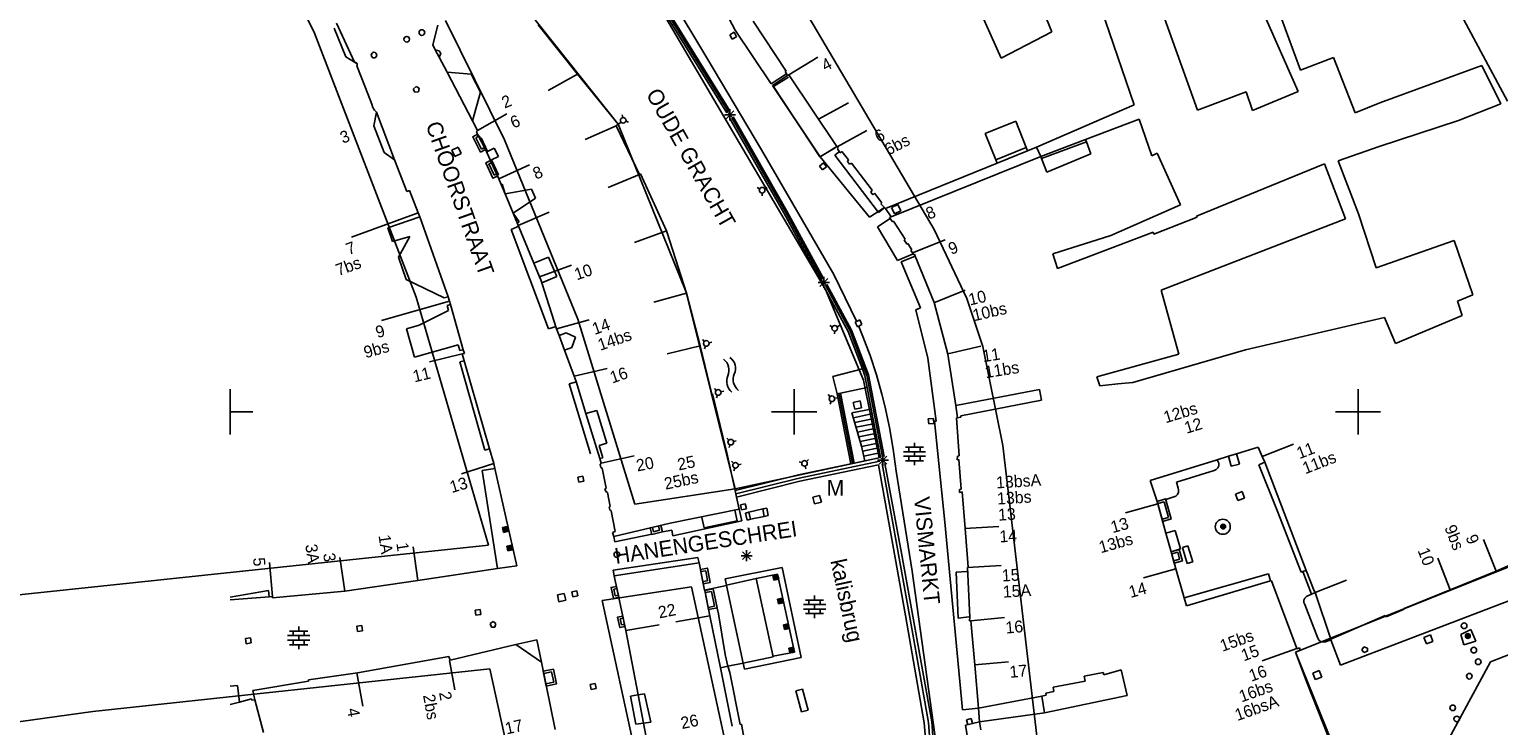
# Model space of a CAD drawing. Header units: millimetres. Extents: x 135944 to 142000, y 454200 to 456692.
# Tile 30 of 153: x 136632 to 136762, y 455872 to 455934. Entities that reach past the tile are written whole.
import ezdxf
from ezdxf.enums import TextEntityAlignment as Align

# ---------------------------------------------------------------- set-up
doc = ezdxf.new("R2010")
doc.units = ezdxf.units.MM
for name, color, linetype in [('TotaalGBKN2013_Bistad', 251, 'Continuous'), ('TotaalGBKN2013X$0$Contouren', 251, 'Continuous'), ('TotaalGBKN2013X$0$Xref', 251, 'Continuous')]:
    doc.layers.add(name, color=color, linetype=linetype)
doc.styles.add('TotaalGBKN2013X$0$GBKN binnenstad 2009$0$Standard', font='txt')

# ---------------------------------------------------------------- blocks, each defined once
blk = doc.blocks.new('TotaalGBKN2013X$0$GBKN binnenstad 2009')
at = {"layer": 'TotaalGBKN2013_Bistad'}
for p, q in [((136692252, 455931371), (136686288, 455941290)), ((136694019, 455926494), (136685410, 455940405)), ((136694168, 455926580), (136685554, 455940495)), ((136694299, 455926654), (136685682, 455940574)), ((136694784, 455933807), (136691048, 455940776)), ((136722850, 455933659), (136720178, 455940231)), ((136735755, 455926732), (136731332, 455939040)), ((136744900, 455930262), (136742145, 455937778)), ((136726700, 455937278), (136730155, 455927207)), ((136763253, 455927515), (136758063, 455937209)), ((136716462, 455935547), (136718351, 455931339)), ((136741534, 455935528), (136744696, 455928379)), ((136660256, 455931457), (136659222, 455933984)), ((136661034, 455930975), (136659440, 455934436)), ((136668413, 455934239), (136667954, 455932516)), ((136677295, 455934272), (136680799, 455929926)), ((136694685, 455933618), (136694289, 455933404)), ((136694899, 455933222), (136694685, 455933618)), ((136697969, 455929064), (136694784, 455933807)), ((136696375, 455934603), (136699287, 455930178)), ((136718351, 455931339), (136722850, 455933659)), ((136667954, 455932516), (136668186, 455932073)), ((136694289, 455933404), (136694503, 455933008)), ((136694503, 455933008), (136694899, 455933222)), ((136661034, 455930975), (136660256, 455931457)), ((136661053, 455930976), (136661034, 455930975)), ((136661249, 455930834), (136661034, 455930975)), ((136661174, 455930937), (136661053, 455930976)), ((136661249, 455930834), (136661174, 455930937)), ((136668186, 455932073), (136668538, 455931987)), ((136668186, 455932073), (136668533, 455931409)), ((136668672, 455931730), (136668533, 455931409)), ((136668533, 455931409), (136669223, 455930091)), ((136668538, 455931987), (136668672, 455931730)), ((136697117, 455923214), (136692252, 455931371)), ((136699541, 455929857), (136702110, 455931408)), ((136747834, 455931383), (136744900, 455930262)), ((136747834, 455931383), (136749743, 455926478)), ((136661217, 455930645), (136661255, 455930736)), ((136661988, 455928699), (136661217, 455930645)), ((136661255, 455930736), (136661249, 455930834)), ((136669223, 455930091), (136671354, 455929899)), ((136669223, 455930091), (136671483, 455925771)), ((136671354, 455929899), (136672187, 455928307)), ((136678187, 455928452), (136680799, 455929926)), ((136680799, 455929926), (136684390, 455925472)), ((136699327, 455929945), (136697969, 455929064)), ((136698072, 455928908), (136699425, 455929792)), ((136699491, 455929661), (136698181, 455928811)), ((136699287, 455930178), (136699207, 455930134)), ((136699207, 455930134), (136699327, 455929945)), ((136699327, 455929945), (136699425, 455929792)), ((136699425, 455929792), (136699541, 455929857)), ((136699541, 455929857), (136703796, 455923510)), ((136751919, 455927384), (136760980, 455930675)), ((136760980, 455930675), (136762653, 455927288)), ((136661988, 455928699), (136662565, 455927242)), ((136666478, 455928810), (136666235, 455928579)), ((136666235, 455928579), (136666362, 455928315)), ((136666362, 455928315), (136666693, 455928359)), ((136666750, 455928663), (136666478, 455928810)), ((136666693, 455928359), (136666750, 455928663)), ((136672187, 455928307), (136671483, 455925771)), ((136702317, 455922596), (136698072, 455928908)), ((136698181, 455928811), (136702291, 455922581)), ((136740077, 455928335), (136735755, 455926732)), ((136740643, 455926700), (136740077, 455928335)), ((136744696, 455928379), (136740643, 455926700)), ((136662565, 455927242), (136662636, 455926966)), ((136662636, 455926966), (136662781, 455926721)), ((136704812, 455927359), (136702172, 455925933)), ((136730155, 455927207), (136721501, 455923455)), ((136749743, 455926478), (136751919, 455927384)), ((136758895, 455925811), (136762653, 455927288)), ((136662727, 455925349), (136662962, 455926544)), ((136662781, 455926721), (136662962, 455926544)), ((136662962, 455926544), (136664580, 455922333)), ((136671483, 455925771), (136671928, 455924920)), ((136671928, 455924920), (136674541, 455926395)), ((136684653, 455925663), (136684460, 455925504)), ((136684803, 455926069), (136684762, 455926315)), ((136685079, 455925737), (136685313, 455925650)), ((136693813, 455926316), (136694813, 455926316)), ((136693959, 455925962), (136694667, 455926670)), ((136694667, 455925962), (136693959, 455926670)), ((136694312, 455925971), (136699079, 455917629)), ((136694313, 455925816), (136694313, 455926816)), ((136699229, 455917713), (136694462, 455926056)), ((136694592, 455926131), (136699360, 455917786)), ((136719647, 455925756), (136716943, 455924654)), ((136720576, 455923425), (136719647, 455925756)), ((136725835, 455924111), (136730582, 455925914)), ((136730582, 455925914), (136731701, 455922682)), ((136751862, 455923512), (136758895, 455925811)), ((136663650, 455922960), (136662727, 455925349)), ((136671778, 455924286), (136672025, 455924412)), ((136671841, 455924841), (136671928, 455924920)), ((136672000, 455924410), (136671841, 455924841)), ((136672075, 455924444), (136672000, 455924410)), ((136672179, 455924217), (136672075, 455924444)), ((136681487, 455924112), (136684219, 455925350)), ((136684390, 455925472), (136684219, 455925350)), ((136684219, 455925350), (136686279, 455921026)), ((136706454, 455924910), (136703814, 455923484)), ((136716943, 455924654), (136717890, 455922330)), ((136670211, 455923446), (136669647, 455923188)), ((136669647, 455923188), (136669905, 455922624)), ((136670469, 455922882), (136670211, 455923446)), ((136672291, 455923284), (136671778, 455924286)), ((136672244, 455924266), (136672179, 455924217)), ((136672179, 455924217), (136673660, 455920973)), ((136672827, 455923073), (136672244, 455924266)), ((136672538, 455923410), (136672291, 455923284)), ((136673400, 455923352), (136672827, 455923073)), ((136673799, 455922622), (136673400, 455923352)), ((136703507, 455912173), (136697117, 455923214)), ((136702291, 455922581), (136703651, 455923391)), ((136702317, 455922596), (136703796, 455923510)), ((136703604, 455922738), (136704014, 455923052)), ((136703814, 455923484), (136703796, 455923510)), ((136703895, 455923363), (136703814, 455923484)), ((136703850, 455923309), (136703895, 455923363)), ((136704090, 455922932), (136703850, 455923309)), ((136704237, 455923060), (136704090, 455922932)), ((136704812, 455922316), (136704237, 455923060)), ((136717890, 455922330), (136720576, 455923425)), ((136718011, 455922033), (136720695, 455923127)), ((136720576, 455923425), (136720695, 455923127)), ((136720695, 455923127), (136721501, 455923455)), ((136721501, 455923455), (136721863, 455922627)), ((136725835, 455924111), (136721863, 455922627)), ((136725906, 455923925), (136721935, 455922441)), ((136725906, 455923925), (136725835, 455924111)), ((136725906, 455923925), (136726311, 455922851)), ((136748227, 455922224), (136751862, 455923512)), ((136664580, 455922333), (136663650, 455922960)), ((136664580, 455922333), (136665657, 455919528)), ((136669905, 455922624), (136670469, 455922882)), ((136672935, 455921968), (136673160, 455922070)), ((136673397, 455920956), (136672935, 455921968)), ((136673162, 455922317), (136673799, 455922622)), ((136673783, 455921009), (136673162, 455922317)), ((136673814, 455920635), (136676547, 455921873)), ((136702597, 455922059), (136702246, 455921778)), ((136702246, 455921778), (136702527, 455921427)), ((136702317, 455922596), (136706670, 455917247)), ((136702878, 455921708), (136702597, 455922059)), ((136707483, 455917672), (136703604, 455922738)), ((136704731, 455922187), (136704812, 455922316)), ((136704918, 455921936), (136704731, 455922187)), ((136705074, 455922029), (136704918, 455921936)), ((136706925, 455919634), (136705074, 455922029)), ((136708110, 455918001), (136718011, 455922033)), ((136708596, 455917264), (136721863, 455922627)), ((136718011, 455922033), (136717890, 455922330)), ((136721863, 455922627), (136721935, 455922441)), ((136722402, 455921228), (136721935, 455922441)), ((136726311, 455922851), (136722402, 455921228)), ((136731701, 455922682), (136732172, 455922916)), ((136732172, 455922916), (136734266, 455918328)), ((136735672, 455917345), (136747008, 455921983)), ((136747008, 455921983), (136748898, 455917098)), ((136750040, 455917538), (136748227, 455922224)), ((136673622, 455921058), (136673397, 455920956)), ((136673660, 455920973), (136673783, 455921009)), ((136673660, 455920973), (136673807, 455920632)), ((136673807, 455920632), (136674026, 455920126)), ((136683513, 455919868), (136686279, 455921026)), ((136686279, 455921026), (136686389, 455921090)), ((136686389, 455921090), (136688676, 455916022)), ((136702527, 455921427), (136702878, 455921708)), ((136665657, 455919528), (136665892, 455919616)), ((136665892, 455919616), (136666674, 455917635)), ((136674125, 455920171), (136674026, 455920126)), ((136674026, 455920126), (136674379, 455919316)), ((136674379, 455919316), (136674125, 455920171)), ((136674379, 455919316), (136676707, 455919741)), ((136674379, 455919316), (136675098, 455917590)), ((136676707, 455919741), (136677074, 455918915)), ((136696948, 455919758), (136696732, 455919884)), ((136697161, 455919382), (136697159, 455919133)), ((136697380, 455919756), (136697598, 455919879)), ((136706814, 455919461), (136706925, 455919634)), ((136706991, 455919239), (136706814, 455919461)), ((136707122, 455919377), (136706991, 455919239)), ((136707767, 455918523), (136707122, 455919377)), ((136677074, 455918915), (136675098, 455917590)), ((136706670, 455917247), (136708022, 455918105)), ((136708038, 455918097), (136707483, 455917672)), ((136707676, 455918419), (136707767, 455918523)), ((136708022, 455918105), (136707676, 455918419)), ((136708022, 455918105), (136708110, 455918001)), ((136708110, 455918001), (136708596, 455917264)), ((136709194, 455918366), (136708631, 455918107)), ((136708631, 455918107), (136708890, 455917544)), ((136709453, 455917803), (136709194, 455918366)), ((136734266, 455918328), (136728074, 455915615)), ((136666674, 455917635), (136660741, 455915481)), ((136666804, 455917268), (136663989, 455916303)), ((136666674, 455917635), (136666804, 455917268)), ((136666804, 455917268), (136669323, 455910184)), ((136675098, 455917590), (136675613, 455916819)), ((136675098, 455917590), (136675439, 455916752)), ((136675613, 455916819), (136675439, 455916752)), ((136675439, 455916752), (136676934, 455913174)), ((136675526, 455916523), (136678293, 455917682)), ((136699079, 455917629), (136702331, 455911655)), ((136702481, 455911736), (136699229, 455917713)), ((136699360, 455917786), (136702613, 455911808)), ((136707380, 455916391), (136708523, 455917121)), ((136708596, 455917264), (136708465, 455917213)), ((136708465, 455917213), (136708523, 455917121)), ((136708523, 455917121), (136708707, 455916831)), ((136708707, 455916831), (136708805, 455916893)), ((136708805, 455916893), (136709836, 455915303)), ((136708890, 455917544), (136709453, 455917803)), ((136731899, 455915742), (136735723, 455917257)), ((136748898, 455917098), (136732541, 455910786)), ((136735723, 455917257), (136735672, 455917345)), ((136751602, 455912746), (136750040, 455917538)), ((136663989, 455916303), (136664387, 455915099)), ((136664387, 455915099), (136665941, 455915542)), ((136665941, 455915542), (136664918, 455913698)), ((136674922, 455916163), (136675586, 455916439)), ((136678213, 455907355), (136674922, 455916163)), ((136685854, 455915006), (136688676, 455916022)), ((136688749, 455915859), (136688676, 455916022)), ((136690456, 455910518), (136688749, 455915859)), ((136709166, 455913405), (136707380, 455916391)), ((136709836, 455915303), (136709741, 455915235)), ((136709741, 455915235), (136709990, 455914863)), ((136713387, 455915251), (136710496, 455914078)), ((136728074, 455915615), (136722927, 455913986)), ((136723353, 455912712), (136731835, 455915926)), ((136731835, 455915926), (136731899, 455915742)), ((136710554, 455913990), (136709166, 455913405)), ((136709990, 455914863), (136710081, 455914923)), ((136710081, 455914923), (136710445, 455914360)), ((136710445, 455914360), (136710350, 455914297)), ((136710350, 455914297), (136710496, 455914078)), ((136710554, 455913990), (136710496, 455914078)), ((136710554, 455913990), (136710597, 455913925)), ((136710597, 455913925), (136710659, 455913973)), ((136710659, 455913973), (136710732, 455913794)), ((136722927, 455913986), (136723353, 455912712)), ((136758518, 455915171), (136751602, 455912746)), ((136760171, 455910356), (136758518, 455915171)), ((136664918, 455913698), (136665613, 455911733)), ((136676934, 455913174), (136678228, 455913717)), ((136676934, 455913174), (136677438, 455911975)), ((136677438, 455911975), (136680261, 455912992)), ((136678228, 455913717), (136678759, 455912451)), ((136709499, 455913292), (136710732, 455913794)), ((136711195, 455909205), (136709499, 455913292)), ((136712407, 455909690), (136710732, 455913794)), ((136665613, 455911733), (136668974, 455910104)), ((136677438, 455911975), (136677555, 455911697)), ((136677555, 455911697), (136677639, 455911433)), ((136677639, 455911433), (136678955, 455911983)), ((136677639, 455911433), (136678940, 455907365)), ((136678955, 455911983), (136678759, 455912451)), ((136702128, 455911474), (136703128, 455911474)), ((136702274, 455911120), (136702982, 455911828)), ((136702982, 455911120), (136702274, 455911828)), ((136702628, 455910974), (136702628, 455911974)), ((136705536, 455908025), (136703507, 455912173)), ((136668974, 455910104), (136669323, 455910184)), ((136669323, 455910184), (136669459, 455909802)), ((136687564, 455909726), (136690456, 455910518)), ((136690456, 455910518), (136691662, 455905844)), ((136702617, 455911128), (136704803, 455907112)), ((136704959, 455907183), (136702768, 455911210)), ((136702900, 455911281), (136705096, 455907246)), ((136715156, 455910784), (136712376, 455909656)), ((136732541, 455910786), (136734120, 455905120)), ((136758803, 455909804), (136760171, 455910356)), ((136669459, 455909802), (136663418, 455908107)), ((136666763, 455907685), (136669357, 455908986)), ((136669235, 455909419), (136669543, 455909505)), ((136669357, 455908986), (136669235, 455909419)), ((136669459, 455909802), (136669543, 455909505)), ((136669543, 455909505), (136670667, 455905510)), ((136710788, 455909044), (136711195, 455909205)), ((136711847, 455904757), (136710788, 455909044)), ((136713633, 455905106), (136712407, 455909690)), ((136759236, 455908547), (136758803, 455909804)), ((136665627, 455907365), (136666763, 455907685)), ((136678897, 455907577), (136678213, 455907355)), ((136678940, 455907365), (136681834, 455908157)), ((136703381, 455907529), (136703165, 455907655)), ((136703813, 455907527), (136704031, 455907650)), ((136705810, 455908145), (136705406, 455907947)), ((136705406, 455907947), (136705604, 455907543)), ((136705604, 455907543), (136706008, 455907741)), ((136706105, 455906689), (136705742, 455907567)), ((136706008, 455907741), (136705810, 455908145)), ((136743452, 455906299), (136752344, 455908358)), ((136752344, 455908358), (136753321, 455906047)), ((136753321, 455906047), (136759236, 455908547)), ((136666340, 455904833), (136665627, 455907365)), ((136678940, 455907365), (136679163, 455906759)), ((136679792, 455906990), (136679163, 455906759)), ((136679163, 455906759), (136679644, 455905455)), ((136680624, 455906623), (136679792, 455906990)), ((136680285, 455905689), (136680624, 455906623)), ((136692037, 455906244), (136691865, 455906424)), ((136692452, 455906122), (136692695, 455906180)), ((136703594, 455907153), (136703592, 455906904)), ((136704803, 455907112), (136706049, 455903806)), ((136706446, 455903242), (136704959, 455907183)), ((136705096, 455907246), (136706591, 455903283)), ((136706736, 455905004), (136706105, 455906689)), ((136743452, 455906299), (136740026, 455905506)), ((136670219, 455905925), (136666340, 455904833)), ((136670582, 455905140), (136667666, 455904438)), ((136670360, 455905424), (136670219, 455905925)), ((136670667, 455905510), (136670360, 455905424)), ((136670762, 455905173), (136670582, 455905140)), ((136670582, 455905140), (136670755, 455904535)), ((136670667, 455905510), (136670762, 455905173)), ((136679644, 455905455), (136680285, 455905689)), ((136679644, 455905455), (136680493, 455903151)), ((136688746, 455905141), (136691662, 455905844)), ((136691662, 455905844), (136692712, 455901569)), ((136692138, 455905824), (136692067, 455905584)), ((136707291, 455903292), (136706736, 455905004)), ((136713623, 455905144), (136716549, 455905811)), ((136714326, 455900554), (136713633, 455905106)), ((136734120, 455905120), (136726834, 455903092)), ((136740026, 455905506), (136730022, 455902610)), ((136670353, 455904420), (136670755, 455904535)), ((136672583, 455896623), (136670353, 455904420)), ((136670755, 455904535), (136672986, 455896738)), ((136680493, 455903151), (136683410, 455903854)), ((136706049, 455903806), (136703444, 455903138)), ((136706280, 455903195), (136706049, 455903806)), ((136712580, 455899181), (136711847, 455904757)), ((136680045, 455902487), (136680709, 455902674)), ((136681953, 455896292), (136680045, 455902487)), ((136680665, 455902684), (136680493, 455903151)), ((136681543, 455899843), (136680665, 455902684)), ((136703444, 455903138), (136703804, 455901585)), ((136706475, 455902172), (136706280, 455903195)), ((136707823, 455896008), (136706446, 455903242)), ((136706591, 455903283), (136707969, 455896035)), ((136707770, 455901558), (136707291, 455903292)), ((136726834, 455903092), (136727088, 455902303)), ((136727088, 455902303), (136728713, 455902473)), ((136730022, 455902610), (136728713, 455902473)), ((136650000, 455900000), (136650000, 455902000)), ((136692712, 455901569), (136692758, 455901603)), ((136692758, 455901603), (136693690, 455897822)), ((136693097, 455901901), (136692925, 455902081)), ((136693198, 455901481), (136693127, 455901241)), ((136693512, 455901779), (136693755, 455901837)), ((136700000, 455900000), (136700000, 455902000)), ((136703188, 455901346), (136703022, 455901533)), ((136703273, 455900923), (136703194, 455900686)), ((136703598, 455901209), (136703843, 455901258)), ((136703804, 455901585), (136704102, 455901645)), ((136705037, 455895397), (136703804, 455901585)), ((136705179, 455895457), (136703955, 455901616)), ((136706475, 455902172), (136704102, 455901645)), ((136704102, 455901645), (136705331, 455895458)), ((136705840, 455900978), (136705235, 455900843)), ((136705975, 455900373), (136705840, 455900978)), ((136706839, 455900255), (136706475, 455902172)), ((136708030, 455900523), (136707770, 455901558)), ((136714326, 455900554), (136721768, 455901991)), ((136721933, 455901051), (136714765, 455899643)), ((136721768, 455901991), (136721933, 455901051)), ((136750000, 455900000), (136750000, 455902000)), ((136650000, 455900000), (136652000, 455900000)), ((136650000, 455898000), (136650000, 455900000)), ((136682493, 455900128), (136681543, 455899843)), ((136681543, 455899843), (136682773, 455895863)), ((136683382, 455897221), (136682493, 455900128)), ((136698000, 455900000), (136700000, 455900000)), ((136700000, 455900000), (136702000, 455900000)), ((136700000, 455898000), (136700000, 455900000)), ((136705127, 455899916), (136706839, 455900255)), ((136705982, 455896973), (136705127, 455899916)), ((136705235, 455900843), (136705370, 455900238)), ((136706872, 455899813), (136705253, 455899483)), ((136705370, 455900238), (136705975, 455900373)), ((136707653, 455895977), (136706839, 455900255)), ((136708447, 455898614), (136708030, 455900523)), ((136714326, 455900554), (136714482, 455899482)), ((136714765, 455899643), (136714774, 455899527)), ((136748000, 455900000), (136750000, 455900000)), ((136750000, 455900000), (136752000, 455900000)), ((136750000, 455898000), (136750000, 455900000)), ((136706960, 455899383), (136705376, 455899060)), ((136707047, 455898953), (136705498, 455898637)), ((136707135, 455898523), (136705621, 455898214)), ((136708784, 455896690), (136708447, 455898614)), ((136712343, 455899423), (136711895, 455899379)), ((136711895, 455899379), (136711939, 455898931)), ((136711939, 455898931), (136712387, 455898975)), ((136712387, 455898975), (136712343, 455899423)), ((136712430, 455899168), (136712580, 455899181)), ((136713349, 455890232), (136712430, 455899168)), ((136714384, 455899467), (136714482, 455899482)), ((136714628, 455896110), (136714384, 455899467)), ((136714774, 455899527), (136714482, 455899482)), ((136682713, 455897015), (136683382, 455897221)), ((136683041, 455895945), (136682713, 455897015)), ((136694047, 455896376), (136693690, 455897822)), ((136694212, 455897498), (136694040, 455897678)), ((136694313, 455897078), (136694242, 455896838)), ((136694627, 455897376), (136694870, 455897434)), ((136707222, 455898093), (136705744, 455897792)), ((136707310, 455897663), (136705867, 455897369)), ((136707398, 455897233), (136706000, 455896948)), ((136710663, 455896868), (136710663, 455897268)), ((136741483, 455896043), (136744278, 455897134)), ((136672986, 455896738), (136672583, 455896623)), ((136672986, 455896738), (136673364, 455895416)), ((136682773, 455895863), (136683041, 455895945)), ((136682773, 455895863), (136682902, 455895444)), ((136682902, 455895444), (136685826, 455896117)), ((136694775, 455893039), (136694047, 455896376)), ((136701101, 455895613), (136701282, 455895784)), ((136706263, 455895652), (136705982, 455896973)), ((136707485, 455896803), (136706087, 455896518)), ((136707573, 455896373), (136706175, 455896088)), ((136706263, 455895652), (136707537, 455895917)), ((136707378, 455895712), (136708378, 455895712)), ((136707524, 455895358), (136708232, 455896066)), ((136708232, 455895358), (136707524, 455896066)), ((136707878, 455895212), (136707878, 455896212)), ((136709043, 455894753), (136708784, 455896690)), ((136709683, 455896468), (136711643, 455896468)), ((136709683, 455896068), (136711643, 455896068)), ((136709863, 455896868), (136711463, 455896868)), ((136710163, 455896468), (136710163, 455896868)), ((136710163, 455895668), (136710163, 455896068)), ((136710663, 455896068), (136710663, 455896468)), ((136711163, 455896468), (136711163, 455896868)), ((136711163, 455895668), (136711163, 455896068)), ((136714454, 455895757), (136714473, 455896091)), ((136714594, 455895781), (136714454, 455895757)), ((136714473, 455896091), (136714628, 455896110)), ((136714822, 455893158), (136714594, 455895781)), ((136731563, 455893934), (136737516, 455895762)), ((136737516, 455895762), (136738501, 455896064)), ((136737637, 455895528), (136737516, 455895762)), ((136738501, 455896064), (136739224, 455896286)), ((136738501, 455896064), (136738745, 455895195)), ((136739224, 455896286), (136741144, 455896876)), ((136739490, 455895375), (136739224, 455896286)), ((136741144, 455896876), (136741483, 455896043)), ((136741483, 455896043), (136741723, 455895536)), ((136673364, 455895416), (136670503, 455894516)), ((136672352, 455894795), (136673462, 455894985)), ((136673694, 455886119), (136672352, 455894795)), ((136673364, 455895416), (136673462, 455894985)), ((136673462, 455894985), (136675412, 455886375)), ((136682808, 455895339), (136682902, 455895444)), ((136682859, 455895066), (136682808, 455895339)), ((136682993, 455895019), (136682859, 455895066)), ((136683323, 455893240), (136682993, 455895019)), ((136694633, 455895447), (136694461, 455895627)), ((136694734, 455895027), (136694663, 455894787)), ((136694775, 455893039), (136700384, 455894431)), ((136695048, 455895325), (136695291, 455895383)), ((136700384, 455894431), (136705037, 455895397)), ((136700680, 455895514), (136700441, 455895586)), ((136700450, 455894142), (136707590, 455895625)), ((136707487, 455895298), (136700517, 455893849)), ((136700976, 455895199), (136701033, 455894955)), ((136705037, 455895397), (136705331, 455895458)), ((136705331, 455895458), (136706263, 455895652)), ((136707487, 455895298), (136709878, 455881964)), ((136710295, 455881650), (136707797, 455895394)), ((136709525, 455887495), (136708054, 455895440)), ((136710472, 455885894), (136709043, 455894753)), ((136709863, 455895668), (136711463, 455895668)), ((136710663, 455895268), (136710663, 455895668)), ((136733895, 455893774), (136737230, 455894794)), ((136737230, 455894794), (136737424, 455894883)), ((136737424, 455894883), (136737572, 455895037)), ((136737572, 455895037), (136737653, 455895234)), ((136737657, 455895447), (136737637, 455895528)), ((136737653, 455895234), (136737657, 455895447)), ((136738745, 455895195), (136739490, 455895375)), ((136741203, 455895319), (136741723, 455895536)), ((136742826, 455891262), (136741203, 455895319)), ((136741723, 455895536), (136745393, 455885965)), ((136681259, 455894302), (136680816, 455894219)), ((136680816, 455894219), (136680899, 455893776)), ((136680899, 455893776), (136681342, 455893859)), ((136681342, 455893859), (136681259, 455894302)), ((136683227, 455893161), (136683323, 455893240)), ((136683290, 455892941), (136683227, 455893161)), ((136694829, 455892747), (136700450, 455894142)), ((136700517, 455893849), (136694901, 455892456)), ((136714663, 455892861), (136714671, 455893135)), ((136714671, 455893135), (136714822, 455893158)), ((136732182, 455892072), (136731563, 455893934)), ((136734044, 455893234), (136733895, 455893774)), ((136734090, 455893082), (136734044, 455893234)), ((136734080, 455892875), (136734090, 455893082)), ((136683459, 455892859), (136683290, 455892941)), ((136683684, 455891634), (136683459, 455892859)), ((136694901, 455892456), (136694775, 455893039)), ((136695138, 455891374), (136694901, 455892456)), ((136695671, 455891856), (136695230, 455891763)), ((136695764, 455891415), (136695671, 455891856)), ((136702263, 455892600), (136701661, 455892455)), ((136701661, 455892455), (136701810, 455891854)), ((136701810, 455891854), (136702413, 455891998)), ((136702413, 455891998), (136702263, 455892600)), ((136714889, 455892909), (136714663, 455892861)), ((136715156, 455889675), (136714889, 455892909)), ((136732253, 455891853), (136729364, 455891048)), ((136732254, 455891853), (136732182, 455892072)), ((136732797, 455892038), (136732238, 455891880)), ((136732964, 455889253), (136732254, 455891853)), ((136733190, 455890651), (136732797, 455892038)), ((136732956, 455892230), (136733649, 455892470)), ((136733649, 455892470), (136733842, 455892545)), ((136733842, 455892545), (136733993, 455892687)), ((136733993, 455892687), (136734080, 455892875)), ((136739716, 455892938), (136739134, 455892724)), ((136739134, 455892724), (136739348, 455892142)), ((136739348, 455892142), (136739930, 455892356)), ((136739930, 455892356), (136739716, 455892938)), ((136683608, 455891550), (136683684, 455891634)), ((136683646, 455891325), (136683608, 455891550)), ((136683770, 455891239), (136683646, 455891325)), ((136684129, 455889419), (136683770, 455891239)), ((136695138, 455891374), (136689005, 455890135)), ((136692016, 455889727), (136691815, 455890655)), ((136694748, 455891290), (136694949, 455890362)), ((136695348, 455890361), (136695138, 455891374)), ((136695230, 455891763), (136695323, 455891322)), ((136695323, 455891322), (136695764, 455891415)), ((136695692, 455891036), (136695994, 455891107)), ((136695837, 455890420), (136695692, 455891036)), ((136696139, 455890491), (136695837, 455890420)), ((136695994, 455891107), (136697218, 455891413)), ((136695994, 455891107), (136696139, 455890491)), ((136696139, 455890491), (136697336, 455890746)), ((136697589, 455891479), (136697218, 455891413)), ((136697336, 455890746), (136697218, 455891413)), ((136697336, 455890746), (136697707, 455890812)), ((136697707, 455890812), (136697589, 455891479)), ((136732631, 455890493), (136733190, 455890651)), ((136744951, 455885799), (136742826, 455891262)), ((136674559, 455889845), (136674140, 455889750)), ((136674140, 455889750), (136674235, 455889331)), ((136674514, 455889773), (136674212, 455889705)), ((136674212, 455889705), (136674280, 455889403)), ((136674235, 455889331), (136674654, 455889426)), ((136674280, 455889403), (136674582, 455889471)), ((136674469, 455889702), (136674283, 455889660)), ((136674283, 455889660), (136674325, 455889474)), ((136674325, 455889474), (136674511, 455889516)), ((136674423, 455889630), (136674355, 455889614)), ((136674355, 455889614), (136674371, 455889546)), ((136674371, 455889546), (136674439, 455889562)), ((136674439, 455889562), (136674423, 455889630)), ((136674511, 455889516), (136674469, 455889702)), ((136674582, 455889471), (136674514, 455889773)), ((136674654, 455889426), (136674559, 455889845)), ((136683904, 455889322), (136684129, 455889419)), ((136684002, 455888964), (136683904, 455889322)), ((136689005, 455890135), (136684002, 455888964)), ((136687436, 455889769), (136687526, 455889387)), ((136687526, 455889387), (136688076, 455889515)), ((136688076, 455889515), (136687986, 455889897)), ((136688331, 455889365), (136689143, 455889534)), ((136689143, 455889534), (136689233, 455889015)), ((136689233, 455889015), (136695348, 455890361)), ((136694949, 455890362), (136692016, 455889727)), ((136714914, 455873615), (136713349, 455890232)), ((136715147, 455889674), (136718142, 455889859)), ((136715156, 455889675), (136715440, 455886242)), ((136733767, 455889496), (136732964, 455889253)), ((136733427, 455887614), (136732964, 455889253)), ((136734260, 455887866), (136733767, 455889496)), ((136666645, 455885068), (136666218, 455888038)), ((136674952, 455888207), (136674533, 455888112)), ((136674533, 455888112), (136674628, 455887693)), ((136674907, 455888135), (136674605, 455888067)), ((136674605, 455888067), (136674673, 455887765)), ((136674862, 455888064), (136674676, 455888022)), ((136674676, 455888022), (136674718, 455887836)), ((136674718, 455887836), (136674904, 455887878)), ((136674816, 455887992), (136674748, 455887976)), ((136674748, 455887976), (136674764, 455887908)), ((136674764, 455887908), (136674832, 455887924)), ((136674832, 455887924), (136674816, 455887992)), ((136674904, 455887878), (136674862, 455888064)), ((136674975, 455887833), (136674907, 455888135)), ((136675047, 455887788), (136674952, 455888207)), ((136684104, 455888487), (136684002, 455888964)), ((136687387, 455889169), (136684104, 455888487)), ((136734436, 455887997), (136734915, 455888139)), ((136734856, 455886576), (136734436, 455887997)), ((136734915, 455888139), (136735335, 455886718)), ((136762228, 455885893), (136761129, 455888685)), ((136762228, 455885893), (136767413, 455888169)), ((136653743, 455883658), (136653491, 455886648)), ((136660150, 455884133), (136659723, 455887103)), ((136674628, 455887693), (136675047, 455887788)), ((136674673, 455887765), (136674975, 455887833)), ((136691448, 455887092), (136683959, 455885971)), ((136691569, 455886625), (136684051, 455885474)), ((136691569, 455886625), (136691448, 455887092)), ((136691569, 455886625), (136692063, 455884221)), ((136695289, 455887265), (136696289, 455887265)), ((136695435, 455886911), (136696143, 455887619)), ((136696143, 455886911), (136695435, 455887619)), ((136695789, 455886765), (136695789, 455887765)), ((136712209, 455872533), (136709525, 455887495)), ((136733427, 455887614), (136734260, 455887866)), ((136733851, 455886113), (136733427, 455887614)), ((136734005, 455887564), (136733481, 455887418)), ((136733654, 455886796), (136734178, 455886942)), ((136734178, 455886942), (136734005, 455887564)), ((136735335, 455886718), (136734856, 455886576)), ((136758162, 455884246), (136757063, 455887038)), ((136761725, 455877856), (136786245, 455887380)), ((136673694, 455886119), (136666645, 455885068)), ((136675412, 455886375), (136673694, 455886119)), ((136683959, 455885971), (136684051, 455885474)), ((136685075, 455880631), (136684051, 455885474)), ((136691735, 455885848), (136692160, 455885931)), ((136692160, 455885931), (136692332, 455885050)), ((136698934, 455886208), (136693879, 455885201)), ((136696644, 455885229), (136698529, 455885633)), ((136698539, 455885595), (136698119, 455885505)), ((136698119, 455885505), (136698209, 455885085)), ((136698493, 455885524), (136698190, 455885459)), ((136698190, 455885459), (136698255, 455885156)), ((136698447, 455885453), (136698261, 455885413)), ((136698261, 455885413), (136698301, 455885227)), ((136698301, 455885227), (136698487, 455885267)), ((136698401, 455885382), (136698332, 455885367)), ((136698332, 455885367), (136698347, 455885298)), ((136698347, 455885298), (136698416, 455885313)), ((136698416, 455885313), (136698401, 455885382)), ((136698487, 455885267), (136698447, 455885453)), ((136698558, 455885221), (136698493, 455885524)), ((136698529, 455885633), (136700039, 455878720)), ((136698629, 455885175), (136698539, 455885595)), ((136700637, 455878255), (136698934, 455886208)), ((136712048, 455874420), (136710472, 455885894)), ((136715301, 455885851), (136714371, 455885791)), ((136714371, 455885791), (136714551, 455881741)), ((136715360, 455886211), (136718355, 455886396)), ((136715440, 455886242), (136715363, 455886210)), ((136715363, 455886210), (136715564, 455881830)), ((136733852, 455886113), (136730963, 455885308)), ((136734581, 455883530), (136733851, 455886113)), ((136734581, 455883530), (136742063, 455885670)), ((136742063, 455885670), (136742246, 455885031)), ((136745090, 455885851), (136744951, 455885799)), ((136745393, 455885965), (136745090, 455885851)), ((136745874, 455883849), (136745090, 455885851)), ((136745393, 455885965), (136746118, 455884162)), ((136758162, 455884246), (136762228, 455885893)), ((136653399, 455884182), (136650000, 455883594)), ((136653445, 455883633), (136653399, 455884182)), ((136660150, 455884133), (136653737, 455883524)), ((136666645, 455885068), (136660150, 455884133)), ((136680721, 455884147), (136680281, 455884051)), ((136680281, 455884051), (136680377, 455883611)), ((136680817, 455883707), (136680721, 455884147)), ((136684299, 455884352), (136684011, 455884292)), ((136684011, 455884292), (136684132, 455883713)), ((136692332, 455885050), (136691907, 455884967)), ((136694017, 455884622), (136692063, 455884221)), ((136692063, 455884221), (136692069, 455884183)), ((136692069, 455884183), (136692530, 455881939)), ((136692659, 455884101), (136692110, 455883988)), ((136692929, 455882793), (136692659, 455884101)), ((136693879, 455885201), (136694010, 455884655)), ((136696644, 455885229), (136694010, 455884655)), ((136694017, 455884622), (136694010, 455884655)), ((136695474, 455877745), (136694017, 455884622)), ((136698144, 455878291), (136696644, 455885229)), ((136698209, 455885085), (136698629, 455885175)), ((136698255, 455885156), (136698558, 455885221)), ((136742246, 455885031), (136734779, 455882831)), ((136742310, 455885048), (136742246, 455885031)), ((136744561, 455879044), (136742310, 455885048)), ((136745874, 455883849), (136746187, 455883990)), ((136746118, 455884162), (136746187, 455883990)), ((136746185, 455883994), (136748980, 455885085)), ((136746187, 455883990), (136747591, 455879870)), ((136766821, 455884607), (136748430, 455877553)), ((136754074, 455882599), (136758162, 455884246)), ((136653445, 455883633), (136650000, 455883343)), ((136653743, 455883658), (136653445, 455883633)), ((136653737, 455883524), (136653743, 455883658)), ((136679624, 455883917), (136679018, 455883785)), ((136679018, 455883785), (136679150, 455883179)), ((136679150, 455883179), (136679756, 455883311)), ((136679756, 455883311), (136679624, 455883917)), ((136680377, 455883611), (136680817, 455883707)), ((136684132, 455883713), (136684420, 455883773)), ((136692380, 455882680), (136692929, 455882793)), ((136698946, 455883515), (136698526, 455883425)), ((136698526, 455883425), (136698616, 455883005)), ((136698900, 455883444), (136698597, 455883379)), ((136698597, 455883379), (136698662, 455883076)), ((136698616, 455883005), (136699036, 455883095)), ((136698662, 455883076), (136698965, 455883141)), ((136698854, 455883373), (136698668, 455883333)), ((136698668, 455883333), (136698708, 455883147)), ((136698708, 455883147), (136698894, 455883187)), ((136698808, 455883302), (136698739, 455883287)), ((136698739, 455883287), (136698754, 455883218)), ((136698754, 455883218), (136698823, 455883233)), ((136698823, 455883233), (136698808, 455883302)), ((136698894, 455883187), (136698854, 455883373)), ((136698965, 455883141), (136698900, 455883444)), ((136699036, 455883095), (136698946, 455883515)), ((136700837, 455882934), (136702797, 455882934)), ((136701017, 455883334), (136702617, 455883334)), ((136701317, 455882934), (136701317, 455883334)), ((136701817, 455883334), (136701817, 455883734)), ((136701817, 455882534), (136701817, 455882934)), ((136702317, 455882934), (136702317, 455883334)), ((136734779, 455882831), (136734581, 455883530)), ((136745198, 455883323), (136745273, 455883506)), ((136745200, 455883125), (136745198, 455883323)), ((136745280, 455882944), (136745200, 455883125)), ((136745273, 455883506), (136745414, 455883645)), ((136746430, 455879962), (136745280, 455882944)), ((136745414, 455883645), (136745478, 455883680)), ((136745478, 455883680), (136745874, 455883849)), ((136672175, 455882497), (136671729, 455882437)), ((136671729, 455882437), (136671789, 455881991)), ((136671789, 455881991), (136672235, 455882051)), ((136672235, 455882051), (136672175, 455882497)), ((136673314, 455881441), (136673064, 455881259)), ((136673564, 455881259), (136673314, 455881441)), ((136684848, 455881726), (136684590, 455881672)), ((136684590, 455881672), (136684704, 455881127)), ((136692531, 455881939), (136689499, 455881408)), ((136692530, 455881939), (136693476, 455877338)), ((136693284, 455882101), (136693168, 455882623)), ((136693898, 455878509), (136693284, 455882101)), ((136700837, 455882534), (136702797, 455882534)), ((136701017, 455882134), (136702617, 455882134)), ((136701317, 455882134), (136701317, 455882534)), ((136701817, 455881734), (136701817, 455882134)), ((136702317, 455882134), (136702317, 455882534)), ((136709878, 455881964), (136711534, 455872466)), ((136711905, 455872502), (136710295, 455881650)), ((136714551, 455881741), (136715491, 455881861)), ((136715564, 455881830), (136715559, 455881479)), ((136715559, 455881479), (136715664, 455881504)), ((136715664, 455881504), (136718652, 455881778)), ((136715664, 455881504), (136716012, 455877587)), ((136747591, 455879870), (136752393, 455881970)), ((136752393, 455881970), (136752480, 455881839)), ((136752480, 455881839), (136754072, 455882514)), ((136754072, 455882514), (136754074, 455882599)), ((136655092, 455880180), (136657052, 455880180)), ((136655272, 455880580), (136656872, 455880580)), ((136655572, 455880180), (136655572, 455880580)), ((136656072, 455880580), (136656072, 455880980)), ((136656072, 455879780), (136656072, 455880180)), ((136656572, 455880180), (136656572, 455880580)), ((136661674, 455881066), (136661228, 455881006)), ((136661228, 455881006), (136661288, 455880560)), ((136661288, 455880560), (136661734, 455880620)), ((136661734, 455880620), (136661674, 455881066)), ((136673064, 455881259), (136673168, 455880941)), ((136673168, 455880941), (136673461, 455880941)), ((136673461, 455880941), (136673564, 455881259)), ((136684704, 455881127), (136684962, 455881181)), ((136688023, 455881149), (136685075, 455880631)), ((136686163, 455874931), (136685075, 455880631)), ((136699474, 455881224), (136699054, 455881134)), ((136699054, 455881134), (136699144, 455880714)), ((136699428, 455881153), (136699125, 455881088)), ((136699125, 455881088), (136699190, 455880785)), ((136699144, 455880714), (136699564, 455880804)), ((136699190, 455880785), (136699493, 455880850)), ((136699382, 455881082), (136699196, 455881042)), ((136699196, 455881042), (136699236, 455880856)), ((136699236, 455880856), (136699422, 455880896)), ((136699336, 455881011), (136699267, 455880996)), ((136699267, 455880996), (136699282, 455880927)), ((136699282, 455880927), (136699351, 455880942)), ((136699351, 455880942), (136699336, 455881011)), ((136699422, 455880896), (136699382, 455881082)), ((136699493, 455880850), (136699428, 455881153)), ((136699564, 455880804), (136699474, 455881224)), ((136756415, 455880249), (136755836, 455880028)), ((136756636, 455879670), (136756415, 455880249)), ((136759107, 455880282), (136759994, 455880721)), ((136759386, 455879353), (136759107, 455880282)), ((136759994, 455880721), (136760452, 455879705)), ((136651800, 455879976), (136651354, 455879916)), ((136651354, 455879916), (136651414, 455879470)), ((136651414, 455879470), (136651860, 455879530)), ((136651860, 455879530), (136651800, 455879976)), ((136655092, 455879780), (136657052, 455879780)), ((136655272, 455879380), (136656872, 455879380)), ((136655572, 455879380), (136655572, 455879780)), ((136656072, 455878980), (136656072, 455879380)), ((136656572, 455879380), (136656572, 455879780)), ((136669493, 455878012), (136675312, 455879383)), ((136677187, 455879825), (136675312, 455879383)), ((136675312, 455879383), (136677594, 455877834)), ((136677594, 455877834), (136677187, 455879825)), ((136699939, 455879160), (136699519, 455879070)), ((136699519, 455879070), (136699609, 455878650)), ((136699893, 455879089), (136699590, 455879024)), ((136699590, 455879024), (136699655, 455878721)), ((136699655, 455878721), (136699958, 455878786)), ((136699847, 455879018), (136699661, 455878978)), ((136699661, 455878978), (136699701, 455878792)), ((136699701, 455878792), (136699887, 455878832)), ((136699801, 455878947), (136699732, 455878932)), ((136699732, 455878932), (136699747, 455878863)), ((136699747, 455878863), (136699816, 455878878)), ((136699816, 455878878), (136699801, 455878947)), ((136699887, 455878832), (136699847, 455879018)), ((136699958, 455878786), (136699893, 455879089)), ((136700029, 455878740), (136699939, 455879160)), ((136744561, 455879044), (136741500, 455877952)), ((136744461, 455878716), (136744872, 455878891)), ((136744574, 455879009), (136744561, 455879044)), ((136744814, 455879096), (136744574, 455879009)), ((136744872, 455878891), (136744814, 455879096)), ((136746447, 455879913), (136746430, 455879962)), ((136746558, 455879745), (136746447, 455879913)), ((136746726, 455879633), (136746558, 455879745)), ((136746924, 455879595), (136746726, 455879633)), ((136747121, 455879635), (136746924, 455879595)), ((136747572, 455879818), (136747121, 455879635)), ((136747557, 455879857), (136747591, 455879870)), ((136747572, 455879818), (136747557, 455879857)), ((136748430, 455877553), (136747572, 455879818)), ((136750508, 455879189), (136750326, 455878939)), ((136750326, 455878939), (136750508, 455878689)), ((136750826, 455879086), (136750508, 455879189)), ((136750508, 455878689), (136750826, 455878793)), ((136750826, 455878793), (136750826, 455879086)), ((136755836, 455880028), (136756057, 455879449)), ((136756057, 455879449), (136756636, 455879670)), ((136760452, 455879705), (136759386, 455879353)), ((136669392, 455878331), (136661285, 455876886)), ((136669493, 455878012), (136669392, 455878331)), ((136669454, 455877984), (136669918, 455875378)), ((136677594, 455877834), (136678813, 455871867)), ((136693476, 455877338), (136694130, 455877473)), ((136694130, 455877473), (136693898, 455878509)), ((136694130, 455877473), (136695474, 455877745)), ((136694284, 455876923), (136694130, 455877473)), ((136695474, 455877745), (136698144, 455878291)), ((136695474, 455877745), (136695606, 455877224)), ((136695606, 455877224), (136700637, 455878255)), ((136700039, 455878720), (136698129, 455878362)), ((136699609, 455878650), (136700029, 455878740)), ((136716012, 455877587), (136716353, 455873753)), ((136716023, 455877588), (136719011, 455877862)), ((136745436, 455876118), (136744461, 455878716)), ((136756994, 455869104), (136761725, 455877856)), ((136656949, 455876272), (136656948, 455876142)), ((136661285, 455876886), (136656949, 455876272)), ((136661237, 455876879), (136661763, 455873926)), ((136678502, 455876975), (136677800, 455876831)), ((136678689, 455876060), (136678502, 455876975)), ((136694516, 455872159), (136693476, 455877338)), ((136695212, 455872316), (136694284, 455876923)), ((136725802, 455876154), (136722954, 455875616)), ((136727390, 455876915), (136725711, 455876579)), ((136725711, 455876579), (136725802, 455876154)), ((136727443, 455876720), (136727390, 455876915)), ((136729004, 455877153), (136727443, 455876720)), ((136729529, 455874888), (136729004, 455877153)), ((136746563, 455877081), (136745981, 455876867)), ((136745981, 455876867), (136746195, 455876285)), ((136746195, 455876285), (136746777, 455876499)), ((136746777, 455876499), (136746563, 455877081)), ((136650000, 455875701), (136650650, 455875759)), ((136650650, 455875759), (136650836, 455874297)), ((136656948, 455876142), (136652010, 455875328)), ((136652010, 455875328), (136652191, 455874502)), ((136677987, 455875916), (136678689, 455876060)), ((136682356, 455875947), (136681916, 455875851)), ((136681916, 455875851), (136682012, 455875411)), ((136682012, 455875411), (136682452, 455875507)), ((136682452, 455875507), (136682356, 455875947)), ((136685503, 455874831), (136686146, 455874928)), ((136686728, 455875016), (136686163, 455874931)), ((136686640, 455872437), (136686163, 455874931)), ((136687281, 455872531), (136686728, 455875016)), ((136700163, 455875286), (136700743, 455875438)), ((136700651, 455873429), (136700163, 455875286)), ((136700743, 455875438), (136701231, 455873581)), ((136722349, 455874904), (136721949, 455874819)), ((136729529, 455874888), (136722199, 455873330)), ((136723016, 455875246), (136722321, 455875094)), ((136722321, 455875094), (136722349, 455874904)), ((136722954, 455875616), (136723016, 455875246)), ((136747422, 455871031), (136745436, 455876118)), ((136650836, 455874297), (136650000, 455874077)), ((136650836, 455874297), (136651892, 455874574)), ((136651892, 455874574), (136651926, 455874460)), ((136651926, 455874460), (136652191, 455874502)), ((136652191, 455874502), (136652948, 455871599)), ((136685961, 455872338), (136685503, 455874831)), ((136701231, 455873581), (136700651, 455873429)), ((136713635, 455863220), (136712048, 455874420)), ((136716353, 455873753), (136714914, 455873615)), ((136716353, 455873753), (136721949, 455874819)), ((136716353, 455873753), (136716422, 455872550)), ((136722199, 455873330), (136721949, 455874819)), ((136686640, 455872437), (136685961, 455872338)), ((136686640, 455872437), (136687281, 455872531)), ((136686995, 455870557), (136686640, 455872437)), ((136695337, 455872330), (136695212, 455872316)), ((136695873, 455869346), (136695337, 455872330)), ((136711534, 455872466), (136711793, 455869342)), ((136712164, 455869098), (136711905, 455872502)), ((136712458, 455869128), (136712209, 455872533)), ((136715186, 455872244), (136716422, 455872550)), ((136716002, 455867335), (136715186, 455872244)), ((136715705, 455872838), (136715270, 455872723)), ((136715270, 455872723), (136715385, 455872288)), ((136715820, 455872403), (136715705, 455872838)), ((136722199, 455873330), (136716422, 455872550)), ((136716422, 455872550), (136716556, 455871826))]:
    blk.add_line(p, q, dxfattribs=at)
for centre, radius in [((136667000, 455933600), 250), ((136665650, 455933000), 250), ((136662750, 455931600), 250), ((136684845, 455925823), 250), ((136697163, 455919632), 250), ((136703596, 455907403), 250), ((136692209, 455906063), 250), ((136693269, 455901720), 250), ((136703353, 455901159), 250), ((136694384, 455897317), 250), ((136700919, 455895442), 250), ((136694805, 455895266), 250), ((136738007.1, 455889824), 664.9), ((136738038, 455889842), 215), ((136738038, 455889842), 155), ((136738038, 455889842), 95), ((136738038, 455889842), 35), ((136684286, 455887359), 250), ((136759403, 455881059), 250), ((136759729, 455880149), 215), ((136759729, 455880149), 155), ((136759729, 455880149), 95), ((136759729, 455880149), 35), ((136760260, 455878896), 250), ((136760653, 455877863), 250), ((136759862, 455876588), 250), ((136758390, 455873788), 250), ((136758748, 455872801), 250)]:
    blk.add_circle(centre, radius, dxfattribs=at)
for centre, radius, start, end in [((136693631, 455903847.8), 1174.3, 334.803469, 54.635933), ((136693049.6, 455903697.4), 1174.3, 334.803469, 54.635933), ((136695256.7, 455902720.7), 1239.8, 157.385894, 231.139942), ((136695838.1, 455902871.2), 1239.8, 157.385894, 231.139942)]:
    blk.add_arc(centre, radius, start, end, dxfattribs=at)
for points in [[(136671934, 455924590), (136672628, 455923231), (136672202, 455923013), (136671507, 455924371)], [(136673076, 455922251), (136673704, 455920875), (136673297, 455920689), (136672668, 455922065)], [(136732183, 455892072), (136732685, 455890300), (136733436, 455890513), (136732934, 455892285)], [(136688180, 455889942), (136687240, 455889722), (136687375, 455889145), (136688315, 455889365)], [(136733427, 455887610), (136733707, 455886602), (136734423, 455886801), (136734143, 455887809)], [(136691945, 455884770), (136691696, 455886043), (136692317, 455886164), (136692565, 455884891)], [(136684460, 455883577), (136684257, 455884547), (136683773, 455884446), (136683975, 455883476)], [(136692069, 455884183), (136692419, 455882483), (136693163, 455882636), (136692813, 455884336)], [(136685002, 455880985), (136684806, 455881921), (136684352, 455881826), (136684548, 455880890)], [(136677759, 455877026), (136678026, 455875719), (136678923, 455875902), (136678656, 455877209)]]:
    blk.add_3dface(points, dxfattribs=at)
at = {"layer": 'TotaalGBKN2013_Bistad', "style": 'TotaalGBKN2013X$0$GBKN binnenstad 2009$0$Standard'}
for s, rotation, p in [('4', 27.2441, (136702525.7, 455930606.5)), ('2', 23.1913, (136674138.5, 455927341.4)), ('6', 23.187, (136674900.5, 455925567.4)), ('6', 27.2441, (136707230.7, 455924303.5)), ('6bs', 27.2441, (136708117.7, 455923157.5)), ('8', 23.187, (136676906.5, 455921045.4)), ('8', 21.6142, (136711736.9, 455917508.9)), ('9', 21.6142, (136713730.9, 455914389.9)), ('10', 19.1002, (136680558.6, 455912141)), ('10', 12.9544, (136715471.9, 455909931.6)), ('10bs', 12.9544, (136715843.9, 455908538.6)), ('14', 19.1002, (136682132.6, 455907307)), ('14bs', 19.1002, (136682636.6, 455905901)), ('11', 8.9544, (136716696, 455904917.6)), ('16', 19.1002, (136683708.6, 455903004)), ('11bs', 8.9544, (136716911, 455903500.6)), ('11', 21.3191, (136744608.4, 455896294.9)), ('20', 11.0585, (136686001.9, 455895233.2)), ('11bs', 21.3191, (136745129.4, 455894962.9)), ('13bsA', 3.5196, (136717904.6, 455893741)), ('13bs', 3.5196, (136717992.6, 455892315)), ('13', 3.5196, (136718080.6, 455890886)), ('14', 3.5196, (136718199.6, 455888959)), ('15', 3.5196, (136718411.6, 455885497)), ('15A', 3.5196, (136718500.6, 455884069)), ('22', 11.3163, (136687956.6, 455882220.8)), ('16', 5.2341, (136718737.9, 455880880.8)), ('17', 5.2341, (136719095.9, 455876964.8)), ('2bs', 280.1, (136667611.8, 455874994.4)), ('2', 280.1, (136669029.8, 455875223.4)), ('4', 280.1, (136660875.8, 455873771.4)), ('26', 11.3163, (136689953.6, 455872422.8))]:
    blk.add_text(s, height=1054, rotation=rotation, dxfattribs=at).set_placement(p, align=Align.MIDDLE_LEFT)
for s, rotation, p in [('OUDE GRACHT', 299.595408, (136690243.9, 455922129.6)), ('CHOORSTRAAT', 289.580514, (136669717.9, 455918669)), ('VISMARKT', 275.610747, (136711086.1, 455887649.6)), ('HANENGESCHREI', 8.706089, (136692273.4, 455887766.6)), ('kalisbrug', 282.092572, (136703996.6, 455883147))]:
    blk.add_text(s, height=1400, rotation=rotation, dxfattribs=at).set_placement(p, align=Align.CENTER)
for s, rotation, p in [('3', 21.007, (136660523.9, 455924517.3)), ('7', 19.9909, (136661057.4, 455914637.3)), ('7bs', 19.9909, (136661542.8, 455913293.1)), ('9', 15.7358, (136663670.9, 455907242.2)), ('9bs', 15.7358, (136664055.2, 455905865.1)), ('11', 13.555, (136667733.8, 455903487)), ('12bs', 17.0729, (136735705.8, 455900384.5)), ('12', 17.0729, (136736127, 455899016.2)), ('25', 11.7611, (136691199.7, 455895638.2)), ('25bs', 11.7611, (136691481.1, 455894242.2)), ('13', 16.7611, (136670997.9, 455893762.1)), ('13', 15.5751, (136729605.6, 455890180.3)), ('9bs', 291.5063, (136758960.5, 455887830.9)), ('9', 291.5063, (136760289.8, 455888356.1)), ('3A', 278.192, (136657421.3, 455886587)), ('1A', 278.192, (136663916.3, 455887418.5)), ('1', 278.192, (136665361, 455887659.8)), ('13bs', 15.5751, (136729988.7, 455888801.9)), ('10', 291.5063, (136756322.5, 455886460.1)), ('5', 274.8273, (136652613.3, 455886325.5)), ('3', 278.192, (136658866.3, 455886728.7)), ('14', 15.5751, (136731205.2, 455884440.5)), ('15bs', 19.6479, (136740674.8, 455880268.9)), ('15', 19.6479, (136741155, 455878921.1)), ('16', 19.6442, (136741842.7, 455877116.5)), ('16bs', 19.6442, (136742364, 455875784.2)), ('16bsA', 19.6442, (136742884.3, 455874450.1)), ('17', 12.4919, (136675917.4, 455872279.4))]:
    blk.add_text(s, height=1054, rotation=rotation, dxfattribs=at).set_placement(p, align=Align.MIDDLE_RIGHT)
blk.add_text('M', height=1400, dxfattribs=at).set_placement((136702884, 455892572))

msp = doc.modelspace()

# ---------------------------------------------------------------- linework, layer by layer
at = {"layer": 'TotaalGBKN2013X$0$Contouren'}
for p, q in [((136646.46, 455956.06), (136657.47, 455933.55)), ((136692.85, 455949.3), (136712.42, 455916.16)), ((136685.06, 455940.98), (136702.79, 455910.85)), ((136674.35, 455938.1), (136684.39, 455925.47)), ((136657.47, 455933.55), (136666.49, 455910.17)), ((136674.33, 455924.09), (136669.08, 455934.67)), ((136684.39, 455925.47), (136690.43, 455910.61)), ((136680.81, 455908.21), (136674.33, 455924.09)), ((136842.64, 455917.92), (136744.46, 455878.72)), ((136712.42, 455916.16), (136715.3, 455910.03)), ((136666.49, 455910.17), (136672.91, 455888.19)), ((136690.43, 455910.61), (136694.78, 455893.19)), ((136702.79, 455910.85), (136706.16, 455902.81)), ((136715.3, 455910.03), (136716.74, 455905.79)), ((136685.88, 455891.82), (136680.81, 455908.21)), ((136716.74, 455905.79), (136718.5, 455897.03)), ((136706.16, 455902.81), (136707.55, 455895.93)), ((136718.5, 455897.03), (136721.57, 455870.79)), ((136694.78, 455893.19), (136707.55, 455895.93)), ((136694.78, 455893.19), (136685.88, 455891.82)), ((136672.91, 455888.19), (136627.83, 455883.44)), ((136682.97, 455883.29), (136690.9, 455884.5)), ((136690.9, 455884.5), (136702.91, 455829.43)), ((136695.07, 455827.83), (136682.97, 455883.29)), ((136744.46, 455878.72), (136755.87, 455850.56)), ((136673.03, 455877.23), (136637.83, 455873.47)), ((136682.79, 455832.5), (136673.03, 455877.23)), ((136637.83, 455873.47), (136603.74, 455868.73))]:
    msp.add_line(p, q, dxfattribs=at)

# ---------------------------------------------------------------- block references
at = {"layer": 'TotaalGBKN2013X$0$Xref', "xscale": 0.0009999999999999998, "yscale": 0.0009999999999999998, "zscale": 0.0009999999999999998}
msp.add_blockref('TotaalGBKN2013X$0$GBKN binnenstad 2009', (0, 0), dxfattribs=at)

doc.saveas('drawing.dxf')
